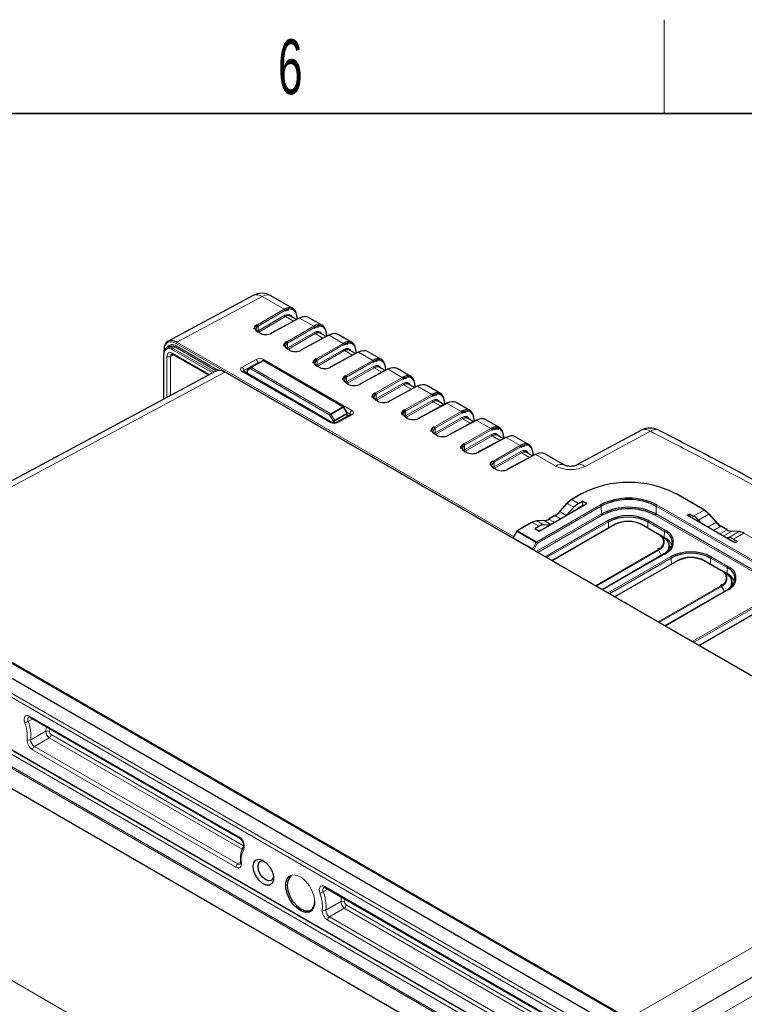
# Paper-space layout 'Blatt2' of a CAD drawing. Header units: millimetres. Extents: x 5 to 418, y 2 to 292.
# Tile 57 of 59: x 271 to 318, y 226 to 288. Entities that reach past the tile are written whole.
import ezdxf

# ---------------------------------------------------------------- set-up
doc = ezdxf.new("R2010")
doc.units = ezdxf.units.MM
doc.layers.add('SLD-0', color=7, linetype='Continuous')
doc.styles.add('SLDTEXTSTYLE1', font='TXT', dxfattribs={"width": 0.605})

psp = doc.layouts.new('Blatt2')

# ---------------------------------------------------------------- linework, layer by layer
at = {"color": 7, "linetype": 'Continuous', "lineweight": 25}
for p, q in [((286.234, 270.874), (280.789, 267.95)), ((288.772, 270.047), (287.369, 270.857)), ((289.164, 269.428), (287.388, 268.474)), ((288.998, 269.339), (288.619, 269.558)), ((289.053, 269.368), (289.021, 269.617)), ((290.657, 268.958), (289.774, 269.468)), ((286.659, 268.485), (286.537, 268.555)), ((291.05, 268.339), (289.274, 267.385)), ((290.884, 268.25), (290.505, 268.469)), ((290.939, 268.28), (290.906, 268.528)), ((292.543, 267.87), (291.66, 268.38)), ((280.848, 267.613), (280.707, 267.535)), ((288.544, 267.396), (288.422, 267.467)), ((292.824, 267.191), (292.792, 267.44)), ((280.507, 267.121), (280.507, 264.252)), ((280.516, 267.382), (280.516, 267.139)), ((281.111, 267.106), (283.379, 265.796)), ((292.935, 267.251), (291.159, 266.297)), ((292.77, 267.162), (292.39, 267.381)), ((294.428, 266.781), (293.546, 267.291)), ((286.086, 266.281), (285.88, 266.161)), ((286.086, 266.281), (286.087, 266.281)), ((286.087, 266.281), (286.855, 266.694)), ((292.002, 263.76), (286.92, 266.693)), ((290.43, 266.308), (290.308, 266.378)), ((294.655, 266.073), (294.276, 266.292)), ((294.71, 266.102), (294.678, 266.351)), ((296.314, 265.693), (295.431, 266.202)), ((283.837, 266.042), (260.379, 253.43)), ((333.136, 237.871), (284.442, 265.981)), ((291.256, 262.766), (285.603, 266.03)), ((285.847, 266.104), (285.847, 265.889)), ((294.821, 266.162), (293.045, 265.208)), ((292.315, 265.219), (292.194, 265.29)), ((296.707, 265.074), (294.931, 264.119)), ((296.541, 264.985), (296.162, 265.204)), ((296.595, 265.014), (296.563, 265.263)), ((298.2, 264.604), (297.317, 265.114)), ((292.235, 263.376), (292.027, 263.736)), ((294.201, 264.131), (294.079, 264.201)), ((298.592, 263.985), (296.816, 263.031)), ((298.427, 263.896), (298.047, 264.115)), ((298.481, 263.925), (298.449, 264.174)), ((300.085, 263.516), (299.203, 264.025)), ((292.454, 263.259), (291.563, 262.763)), ((292.244, 263.143), (292.244, 263.342)), ((292.452, 263.258), (292.454, 263.259)), ((296.087, 263.042), (295.965, 263.112)), ((300.367, 262.837), (300.335, 263.086)), ((300.478, 262.897), (298.702, 261.942)), ((300.312, 262.808), (299.933, 263.027)), ((301.971, 262.427), (301.088, 262.937)), ((297.972, 261.953), (297.85, 262.024)), ((302.363, 261.808), (300.587, 260.854)), ((302.198, 261.719), (301.818, 261.938)), ((302.252, 261.748), (302.22, 261.997)), ((303.857, 261.339), (302.974, 261.848)), ((311.048, 262.26), (306.876, 260.021)), ((312.893, 223.114), (248.075, 260.533)), ((299.858, 260.865), (299.736, 260.935)), ((304.249, 260.72), (302.473, 259.765)), ((304.083, 260.63), (303.704, 260.849)), ((304.138, 260.66), (304.106, 260.909)), ((306.131, 260.026), (304.859, 260.76)), ((247.167, 260.065), (311.985, 222.646)), ((301.744, 259.776), (301.622, 259.847)), ((307.179, 258.196), (306.563, 257.84)), ((315.073, 257.16), (313.279, 258.196)), ((304.506, 255.814), (307.561, 257.578)), ((306.268, 257.595), (305.794, 257.066)), ((307.025, 257.59), (307.283, 257.738)), ((307.283, 257.444), (307.078, 257.326)), ((307.561, 257.578), (307.283, 257.738)), ((307.283, 257.738), (307.283, 257.444)), ((307.283, 257.444), (307.306, 257.431)), ((305.491, 256.813), (305.095, 256.585)), ((306.256, 256.824), (306.725, 257.341)), ((313.957, 256.829), (314.118, 256.922)), ((317.013, 255.066), (313.957, 256.829)), ((314.118, 256.922), (314.376, 256.773)), ((314.118, 256.737), (314.118, 256.922)), ((315.843, 256.386), (315.369, 256.914)), ((304.023, 256.374), (303.097, 255.84)), ((304.227, 255.975), (304.485, 256.123)), ((304.807, 256.491), (304.333, 256.473)), ((304.783, 256.22), (305.244, 256.24)), ((305.319, 253.929), (309.308, 256.232)), ((311.079, 256.232), (312.14, 255.62)), ((314.676, 256.525), (314.885, 256.294)), ((316.542, 255.904), (316.145, 256.133)), ((303.072, 255.815), (302.841, 255.414)), ((304.227, 255.975), (304.506, 255.814)), ((312.346, 255.501), (312.14, 255.62)), ((312.503, 255.41), (312.347, 255.5)), ((317.304, 255.792), (316.83, 255.811)), ((302.851, 255.376), (303.558, 254.968)), ((303.558, 254.968), (303.558, 254.946)), ((304.073, 254.671), (303.558, 254.968)), ((316.411, 255.413), (316.618, 255.404)), ((316.915, 255.307), (317.173, 255.158)), ((317.173, 255.158), (317.013, 255.066)), ((312.523, 254.376), (308.534, 252.073)), ((312.189, 254.716), (312.073, 254.635)), ((312.821, 254.7), (312.818, 254.844)), ((309.326, 251.616), (313.315, 253.919)), ((315.086, 253.919), (316.147, 253.306)), ((250.716, 253.42), (306.577, 221.172)), ((316.353, 253.188), (316.147, 253.306)), ((316.51, 253.097), (316.354, 253.187)), ((316.196, 252.403), (316.08, 252.322)), ((316.828, 252.387), (316.825, 252.531)), ((316.53, 252.063), (312.541, 249.76)), ((314.712, 248.507), (318.7, 250.81)), ((303.382, 220.536), (253.649, 249.246)), ((271.981, 243.912), (285.354, 236.192)), ((290.838, 233.026), (308.924, 222.585))]:
    psp.add_line(p, q, dxfattribs=at)
at = {"color": 7, "linetype": 'Continuous', "lineweight": 18}
for p, q in [((286.801, 270.807), (281.361, 267.886)), ((288.212, 269.992), (286.801, 270.807)), ((286.497, 269.003), (288.212, 269.992)), ((288.259, 269.911), (286.544, 268.921)), ((286.544, 268.622), (288.253, 269.608)), ((288.3, 269.526), (286.592, 268.54)), ((289.197, 269.424), (287.42, 268.47)), ((288.805, 269.235), (288.3, 269.526)), ((289.032, 269.357), (289.003, 269.582)), ((290.098, 268.904), (289.197, 269.424)), ((286.544, 268.921), (286.544, 268.622)), ((288.383, 267.914), (290.098, 268.904)), ((290.145, 268.822), (288.43, 267.833)), ((286.626, 268.482), (286.504, 268.552)), ((288.43, 267.533), (290.139, 268.519)), ((290.186, 268.437), (288.477, 267.452)), ((291.082, 268.335), (289.306, 267.381)), ((290.69, 268.146), (290.186, 268.437)), ((290.917, 268.268), (290.888, 268.493)), ((291.984, 267.815), (291.082, 268.335)), ((281.26, 267.568), (281.12, 267.491)), ((281.12, 267.491), (283.729, 265.985)), ((283.874, 266.06), (281.26, 267.568)), ((281.308, 267.651), (284.011, 266.09)), ((303.558, 254.962), (281.313, 267.804)), ((281.361, 267.886), (302.872, 255.468)), ((288.512, 267.393), (288.39, 267.464)), ((288.43, 267.833), (288.43, 267.533)), ((290.269, 266.826), (291.984, 267.815)), ((292.031, 267.733), (290.316, 266.744)), ((280.527, 267.094), (280.527, 264.263)), ((280.723, 264.368), (280.723, 266.978)), ((281.152, 267.082), (280.956, 266.977)), ((280.956, 266.977), (280.956, 264.494)), ((283.631, 265.932), (281.072, 267.408)), ((281.076, 267.182), (283.43, 265.824)), ((290.316, 266.445), (292.025, 267.431)), ((292.072, 267.349), (290.363, 266.363)), ((292.968, 267.247), (291.192, 266.293)), ((292.576, 267.058), (292.072, 267.349)), ((292.803, 267.18), (292.774, 267.405)), ((293.869, 266.727), (292.968, 267.247)), ((285.522, 266.29), (286.413, 266.786)), ((286.529, 266.583), (285.637, 266.087)), ((286.072, 266.196), (285.866, 266.077)), ((291.137, 263.223), (286.072, 266.196)), ((286.888, 266.69), (286.12, 266.278)), ((286.12, 266.278), (291.185, 263.304)), ((286.529, 266.519), (286.529, 266.583)), ((286.885, 266.781), (292.537, 263.518)), ((291.97, 263.758), (286.888, 266.69)), ((290.397, 266.305), (290.275, 266.375)), ((290.316, 266.744), (290.316, 266.445)), ((292.154, 265.737), (293.869, 266.727)), ((293.916, 266.645), (292.201, 265.656)), ((292.201, 265.356), (293.91, 266.342)), ((293.957, 266.26), (292.248, 265.274)), ((294.462, 265.969), (293.957, 266.26)), ((294.689, 266.091), (294.66, 266.316)), ((284.409, 265.979), (260.712, 253.237)), ((333.104, 237.868), (284.409, 265.979)), ((291.174, 262.759), (285.522, 266.023)), ((285.637, 266.087), (285.64, 266.008)), ((285.866, 266.077), (285.866, 265.878)), ((292.201, 265.656), (292.201, 265.356)), ((294.853, 266.158), (293.077, 265.204)), ((294.04, 264.649), (295.755, 265.638)), ((295.802, 265.556), (294.087, 264.567)), ((295.755, 265.638), (294.853, 266.158)), ((292.283, 265.216), (292.161, 265.287)), ((294.087, 264.268), (295.796, 265.253)), ((295.843, 265.172), (294.134, 264.186)), ((296.739, 265.07), (294.963, 264.116)), ((296.347, 264.881), (295.843, 265.172)), ((296.574, 265.003), (296.545, 265.228)), ((297.64, 264.549), (296.739, 265.07)), ((294.087, 264.567), (294.087, 264.268)), ((295.925, 263.56), (297.64, 264.549)), ((297.688, 264.468), (295.972, 263.478)), ((291.185, 263.304), (291.97, 263.758)), ((292.004, 263.723), (291.219, 263.269)), ((292.212, 263.362), (292.004, 263.723)), ((294.169, 264.128), (294.047, 264.198)), ((295.972, 263.179), (297.681, 264.165)), ((297.729, 264.083), (296.02, 263.097)), ((298.625, 263.981), (296.849, 263.027)), ((298.233, 263.792), (297.729, 264.083)), ((298.46, 263.914), (298.431, 264.139)), ((299.526, 263.461), (298.625, 263.981)), ((291.343, 262.861), (291.137, 263.223)), ((291.219, 263.269), (291.425, 262.908)), ((291.425, 262.908), (292.212, 263.362)), ((292.225, 263.316), (291.438, 262.861)), ((292.537, 263.251), (291.646, 262.755)), ((292.417, 263.315), (292.196, 263.443)), ((292.225, 263.132), (292.225, 263.316)), ((292.414, 263.237), (292.417, 263.315)), ((296.054, 263.039), (295.932, 263.11)), ((295.972, 263.478), (295.972, 263.179)), ((297.811, 262.472), (299.526, 263.461)), ((299.573, 263.379), (297.858, 262.39)), ((297.858, 262.09), (299.567, 263.076)), ((300.345, 262.825), (300.316, 263.051)), ((291.343, 262.737), (291.343, 262.861)), ((291.438, 262.861), (291.438, 262.733)), ((299.614, 262.995), (297.905, 262.009)), ((300.51, 262.893), (298.734, 261.939)), ((300.119, 262.704), (299.614, 262.995)), ((301.412, 262.372), (300.51, 262.893)), ((297.94, 261.951), (297.818, 262.021)), ((297.858, 262.39), (297.858, 262.09)), ((299.697, 261.383), (301.412, 262.372)), ((301.459, 262.291), (299.744, 261.301)), ((299.744, 261.002), (301.453, 261.988)), ((301.5, 261.906), (299.791, 260.92)), ((302.396, 261.804), (300.62, 260.85)), ((302.004, 261.615), (301.5, 261.906)), ((302.231, 261.737), (302.202, 261.962)), ((303.297, 261.284), (302.396, 261.804)), ((311.614, 262.193), (307.443, 259.954)), ((299.744, 261.301), (299.744, 261.002)), ((301.582, 260.294), (303.297, 261.284)), ((303.344, 261.202), (301.629, 260.213)), ((312.812, 223.107), (247.994, 260.525)), ((299.825, 260.862), (299.704, 260.933)), ((301.629, 259.913), (303.338, 260.899)), ((303.385, 260.818), (301.676, 259.832)), ((304.281, 260.716), (302.505, 259.761)), ((303.89, 260.526), (303.385, 260.818)), ((304.117, 260.648), (304.088, 260.873)), ((305.562, 259.976), (304.281, 260.716)), ((301.629, 260.213), (301.629, 259.913)), ((311.042, 221.949), (246.224, 259.368)), ((246.34, 259.571), (311.158, 222.152)), ((301.711, 259.774), (301.589, 259.844)), ((307.212, 258.193), (306.596, 257.837)), ((315.04, 257.157), (313.246, 258.193)), ((304.348, 255.133), (308.429, 257.49)), ((308.476, 257.409), (304.395, 255.053)), ((306.297, 257.588), (305.823, 257.059)), ((306.725, 257.341), (306.297, 257.588)), ((307.025, 257.59), (306.596, 257.837)), ((308.484, 256.913), (308.476, 257.409)), ((311.974, 256.913), (311.981, 257.409)), ((329.895, 247.068), (311.981, 257.409)), ((312.028, 257.49), (329.942, 247.149)), ((304.317, 254.508), (308.484, 256.913)), ((308.531, 256.832), (304.411, 254.454)), ((305.524, 256.81), (305.128, 256.581)), ((305.878, 256.606), (305.524, 256.81)), ((306.243, 256.817), (305.823, 257.059)), ((329.84, 246.491), (311.927, 256.832)), ((311.974, 256.913), (329.887, 246.572)), ((314.376, 256.773), (315.04, 257.157)), ((314.676, 256.525), (315.339, 256.908)), ((315.813, 256.379), (315.339, 256.908)), ((304.056, 256.371), (303.13, 255.836)), ((304.485, 256.123), (304.056, 256.371)), ((304.829, 256.485), (304.355, 256.467)), ((304.783, 256.22), (304.355, 256.467)), ((305.249, 256.243), (304.829, 256.485)), ((304.889, 254.178), (308.891, 256.488)), ((308.938, 256.407), (304.982, 254.124)), ((305.481, 256.377), (305.128, 256.581)), ((309.341, 256.229), (305.338, 253.918)), ((308.944, 256.022), (308.938, 256.407)), ((312.107, 255.616), (311.046, 256.229)), ((311.443, 256.022), (311.448, 256.407)), ((312.509, 255.795), (311.448, 256.407)), ((311.496, 256.488), (312.556, 255.876)), ((315.275, 256.068), (315.813, 256.379)), ((315.64, 255.858), (316.112, 256.13)), ((316.508, 255.901), (316.112, 256.13)), ((303.097, 255.801), (302.851, 255.376)), ((304.314, 255.098), (303.097, 255.801)), ((303.13, 255.836), (304.348, 255.133)), ((312.503, 255.41), (312.509, 255.795)), ((316.037, 255.629), (316.508, 255.901)), ((316.269, 255.495), (316.807, 255.805)), ((316.618, 255.404), (317.281, 255.787)), ((317.281, 255.787), (316.807, 255.805)), ((316.915, 255.307), (317.58, 255.691)), ((326.825, 250.353), (317.58, 255.691)), ((304.073, 254.671), (304.314, 255.098)), ((304.395, 255.053), (304.144, 254.608)), ((312.504, 255.375), (312.503, 255.41)), ((308.104, 252.321), (312.107, 254.632)), ((312.14, 254.597), (308.151, 252.294)), ((312.556, 254.372), (308.554, 252.062)), ((312.331, 254.265), (312.14, 254.597)), ((308.896, 251.864), (312.898, 254.175)), ((312.945, 254.094), (308.989, 251.81)), ((313.348, 253.915), (309.345, 251.605)), ((312.951, 253.709), (312.945, 254.094)), ((316.114, 253.303), (315.053, 253.915)), ((315.45, 253.709), (315.455, 254.094)), ((316.516, 253.482), (315.455, 254.094)), ((315.503, 254.175), (316.563, 253.563)), ((250.702, 253.45), (306.564, 221.202)), ((316.51, 253.097), (316.516, 253.482)), ((316.511, 253.062), (316.51, 253.097)), ((250.749, 252.336), (306.61, 220.088)), ((251.411, 252.732), (307.273, 220.484)), ((251.527, 252.935), (306.987, 220.919)), ((306.564, 220.006), (250.702, 252.255)), ((312.111, 250.008), (316.114, 252.319)), ((316.147, 252.284), (312.158, 249.981)), ((316.563, 252.059), (312.561, 249.749)), ((316.338, 251.952), (316.147, 252.284)), ((314.282, 248.755), (318.284, 251.066)), ((318.331, 250.985), (314.375, 248.701)), ((318.734, 250.806), (314.731, 248.496)), ((242.335, 243.532), (293.482, 214.005)), ((272.154, 243.812), (271.856, 243.642)), ((271.947, 243.988), (285.319, 236.268)), ((272.983, 243.02), (272.02, 242.485)), ((273.198, 242.611), (272.251, 242.046)), ((285.527, 235.494), (273.198, 242.611)), ((273.314, 242.814), (285.619, 235.71)), ((285.131, 234.341), (272.135, 241.843)), ((272.251, 242.046), (285.246, 234.544)), ((310.22, 224.657), (333.104, 237.868)), ((333.929, 236.439), (311.869, 223.705)), ((312.915, 223.1), (333.929, 235.231)), ((285.431, 234.654), (285.246, 234.544)), ((291.01, 232.927), (290.712, 232.757)), ((290.803, 233.103), (308.889, 222.662)), ((291.839, 232.134), (290.876, 231.6)), ((292.054, 231.726), (291.107, 231.16)), ((307.626, 222.736), (292.054, 231.726)), ((292.17, 231.929), (307.742, 222.939)), ((306.564, 221.968), (290.992, 230.957)), ((291.107, 231.16), (306.679, 222.171))]:
    psp.add_line(p, q, dxfattribs=at)
at = {"color": 7, "linetype": 'Continuous', "lineweight": 18, "flags": 128}
for points in [[(292.004, 263.723), (292.012, 263.727), (292.019, 263.731), (292.023, 263.734), (292.026, 263.736), (292.027, 263.736)], [(292.212, 263.362), (292.22, 263.367), (292.227, 263.371), (292.232, 263.374), (292.234, 263.375), (292.235, 263.376)], [(292.454, 263.259), (292.454, 263.259), (292.472, 263.266), (292.492, 263.267), (292.514, 263.262), (292.537, 263.251)], [(306.297, 257.588), (306.289, 257.593), (306.281, 257.596), (306.275, 257.597), (306.27, 257.596), (306.268, 257.595)], [(305.823, 257.059), (305.814, 257.064), (305.807, 257.067), (305.8, 257.068), (305.796, 257.067), (305.794, 257.066)], [(315.339, 256.908), (315.348, 256.912), (315.355, 256.915), (315.362, 256.917), (315.366, 256.916), (315.369, 256.914)], [(315.813, 256.379), (315.822, 256.383), (315.829, 256.386), (315.836, 256.388), (315.84, 256.387), (315.843, 256.386)], [(303.072, 255.815), (303.073, 255.815), (303.076, 255.813), (303.081, 255.81), (303.088, 255.806), (303.097, 255.801)], [(312.509, 254.351), (312.538, 254.375), (312.681, 254.529), (312.769, 254.696), (312.798, 254.87), (312.769, 255.044), (312.681, 255.211), (312.538, 255.366), (312.346, 255.501)], [(316.516, 252.038), (316.545, 252.062), (316.688, 252.216), (316.775, 252.383), (316.805, 252.557), (316.775, 252.731), (316.688, 252.898), (316.545, 253.052), (316.353, 253.188)], [(271.636, 243.572), (271.604, 243.688), (271.595, 243.797), (271.61, 243.891), (271.646, 243.966), (271.702, 244.015), (271.774, 244.035), (271.857, 244.026), (271.947, 243.988)], [(271.9, 243.937), (271.9, 243.937), (271.863, 243.904), (271.838, 243.854), (271.829, 243.792), (271.835, 243.719), (271.856, 243.642)], [(273.23, 243.191), (273.228, 243.142), (273.215, 243.001)], [(285.479, 234.6), (285.481, 234.512), (285.467, 234.435), (285.438, 234.372), (285.395, 234.327), (285.34, 234.3), (285.276, 234.293), (285.205, 234.307), (285.131, 234.341)], [(288.636, 233.814), (288.774, 233.846), (289.032, 233.814), (289.309, 233.679), (289.58, 233.451), (289.82, 233.152), (290.009, 232.808), (290.129, 232.45), (290.171, 232.109)], [(290.492, 232.687), (290.461, 232.802), (290.452, 232.911), (290.466, 233.006), (290.502, 233.08), (290.558, 233.129), (290.63, 233.15), (290.714, 233.141), (290.803, 233.103)], [(290.756, 233.051), (290.756, 233.051), (290.719, 233.018), (290.695, 232.969), (290.685, 232.906), (290.691, 232.834), (290.712, 232.757)], [(292.086, 232.306), (292.084, 232.257), (292.072, 232.116)]]:
    psp.add_lwpolyline(points, dxfattribs=at)
at = {"color": 7, "linetype": 'Continuous', "lineweight": 25, "flags": 128}
for points in [[(305.794, 257.066), (305.793, 257.065), (305.792, 257.061), (305.793, 257.055), (305.796, 257.049)], [(315.843, 256.386), (315.843, 256.385), (315.844, 256.381), (315.843, 256.375), (315.84, 256.368)], [(312.36, 255.471), (312.554, 255.334), (312.699, 255.178), (312.788, 255.009), (312.818, 254.833), (312.788, 254.657), (312.699, 254.487), (312.676, 254.458)], [(312.935, 254.741), (312.892, 254.808), (312.813, 254.904)], [(312.809, 254.576), (312.821, 254.689), (312.821, 254.7)], [(316.367, 253.158), (316.561, 253.021), (316.706, 252.865), (316.795, 252.696), (316.825, 252.52), (316.795, 252.344), (316.706, 252.174), (316.683, 252.144)], [(316.816, 252.263), (316.828, 252.375), (316.828, 252.387)], [(316.942, 252.428), (316.899, 252.495), (316.82, 252.59)], [(286.234, 234.382), (286.278, 234.627), (286.404, 234.788), (286.594, 234.844), (286.823, 234.787), (287.06, 234.625), (287.273, 234.379), (287.434, 234.083), (287.52, 233.777), (287.52, 233.502), (287.434, 233.295), (287.273, 233.185), (287.06, 233.185), (286.823, 233.297), (286.594, 233.504), (286.404, 233.78), (286.278, 234.086), (286.234, 234.382)], [(286.541, 234.382), (286.578, 234.579), (286.686, 234.702), (286.846, 234.733), (286.964, 234.703)], [(287.526, 233.731), (287.493, 233.613), (287.386, 233.49), (287.225, 233.458), (287.036, 233.524), (286.846, 233.677), (286.686, 233.894), (286.578, 234.141), (286.541, 234.382)], [(289.887, 231.5), (289.82, 231.471), (289.58, 231.45), (289.309, 231.534), (289.032, 231.718), (288.774, 231.984), (288.557, 232.309), (288.401, 232.664), (288.319, 233.018), (288.319, 233.338), (288.401, 233.597), (288.557, 233.772), (288.636, 233.814)], [(288.662, 233.756), (288.572, 233.687), (288.446, 233.475), (288.403, 233.184), (288.446, 232.844), (288.572, 232.487), (288.767, 232.148), (289.014, 231.861), (289.287, 231.653), (289.56, 231.545), (289.806, 231.548), (290.002, 231.661), (290.127, 231.873), (290.171, 232.164)]]:
    psp.add_lwpolyline(points, dxfattribs=at)
at = {"color": 7, "linetype": 'Continuous', "lineweight": 25}
for centre, radius, start, end in [((286.786, 269.846), 1.167, 60.00269, 118.23398), ((288.985, 269.611), 0.036, 9.99426, 63.55332), ((289.177, 269.398), 0.0329, 53.60745, 112.95711), ((286.645, 268.455), 0.033, 65.35364, 124.58366), ((287.401, 268.443), 0.0329, 53.60745, 112.95711), ((290.871, 268.522), 0.036, 9.99426, 63.55332), ((291.063, 268.309), 0.0329, 53.60745, 112.95711), ((280.889, 267.207), 0.366, 50.79681, 189.21405), ((281.015, 267.225), 0.422, 54.47508, 113.2514), ((292.757, 267.434), 0.036, 9.99426, 63.55332), ((280.54, 267.118), 0.0324, 111.65828, 175.66171), ((280.548, 267.38), 0.0324, 111.66203, 175.6627), ((288.531, 267.366), 0.033, 65.35364, 124.58366), ((289.287, 267.355), 0.0329, 53.60745, 112.95711), ((292.948, 267.22), 0.0329, 53.60745, 112.95711), ((286.887, 266.636), 0.0667, 60.01025, 118.26574), ((290.416, 266.278), 0.033, 65.35364, 124.58366), ((291.172, 266.266), 0.0329, 53.60745, 112.95711), ((294.642, 266.345), 0.036, 9.99426, 63.55332), ((284.428, 265.951), 0.033, 65.36022, 124.60414), ((285.913, 266.104), 0.0667, 120.00544, 180), ((294.834, 266.132), 0.0329, 53.60745, 112.95711), ((292.302, 265.189), 0.033, 65.35364, 124.58366), ((293.058, 265.178), 0.0329, 53.60745, 112.95711), ((296.528, 265.257), 0.036, 9.99426, 63.55332), ((296.719, 265.043), 0.0329, 53.60745, 112.95711), ((291.969, 263.703), 0.0667, 30.00504, 60.01025), ((294.187, 264.101), 0.033, 65.35364, 124.58366), ((294.943, 264.089), 0.0329, 53.60745, 112.95711), ((298.413, 264.168), 0.036, 9.99426, 63.55332), ((298.605, 263.955), 0.0329, 53.60745, 112.95711), ((292.177, 263.342), 0.0667, 360, 30.00504), ((296.073, 263.012), 0.033, 65.35364, 124.58366), ((296.829, 263.001), 0.0329, 53.60745, 112.95711), ((300.299, 263.08), 0.036, 9.99426, 63.55332), ((300.491, 262.866), 0.0329, 53.60745, 112.95711), ((297.959, 261.923), 0.033, 65.35364, 124.58366), ((298.715, 261.912), 0.0329, 53.60745, 112.95711), ((302.185, 261.991), 0.036, 9.99426, 63.55332), ((302.376, 261.778), 0.0329, 53.60745, 112.95711), ((311.599, 261.233), 1.167, 62.95731, 118.23095), ((299.844, 260.835), 0.033, 65.35364, 124.58366), ((300.6, 260.823), 0.0329, 53.60745, 112.95711), ((304.07, 260.902), 0.036, 9.99426, 63.55332), ((304.262, 260.689), 0.0329, 53.60745, 112.95711), ((301.73, 259.746), 0.033, 65.35364, 124.58366), ((302.486, 259.735), 0.0329, 53.60745, 112.95711), ((310.229, 252.402), 6.53, 62.48054, 117.51946), ((307.192, 258.165), 0.0335, 54.38242, 114.30712), ((313.265, 258.165), 0.0335, 65.69288, 125.61758), ((307.145, 256.811), 1.163, 120.82793, 138.78045), ((307.235, 256.767), 1.247, 120.82793, 138.78045), ((306.577, 257.81), 0.0335, 54.38242, 114.30712), ((310.229, 254.017), 3.912, 62.60967, 117.39033), ((310.229, 254.027), 3.809, 62.60967, 117.39033), ((304.796, 257.925), 1.33, 300.82793, 318.78045), ((304.886, 257.881), 1.247, 300.82793, 318.78045), ((310.229, 253.545), 3.793, 62.60967, 117.39033), ((310.229, 253.555), 3.691, 62.60967, 117.39033), ((310.193, 253.975), 2.83, 62.60967, 117.39033), ((315.06, 257.13), 0.0335, 65.69288, 125.61758), ((314.401, 256.086), 1.247, 41.21955, 59.17207), ((314.491, 256.13), 1.163, 41.21955, 59.17207), ((304.402, 255.808), 0.66, 94.05673, 121.56592), ((304.334, 256.431), 0.0413, 59.25628, 91.9406), ((304.782, 257.144), 0.66, 274.05673, 301.56592), ((305.108, 256.554), 0.0335, 54.38242, 114.30712), ((310.193, 253.985), 2.728, 62.60967, 117.39033), ((310.193, 254.522), 1.926, 62.60967, 117.39033), ((310.193, 254.583), 1.853, 62.60967, 117.39033), ((316.751, 257.2), 1.247, 221.21955, 239.17207), ((316.84, 257.244), 1.33, 221.21955, 239.17207), ((303.13, 255.782), 0.0667, 119.99731, 150), ((311.853, 255.014), 0.671, 16.32063, 64.64021), ((312.327, 255.474), 0.0331, 355.45284, 54.57467), ((312.234, 255.071), 0.775, 290.78342, 69.21658), ((316.528, 255.874), 0.0335, 65.69288, 125.61758), ((316.854, 256.463), 0.66, 238.43408, 265.94327), ((317.302, 255.751), 0.0413, 88.0594, 120.74372), ((317.234, 255.128), 0.66, 58.43408, 85.94327), ((312.083, 254.538), 0.968, 19.88756, 64.28644), ((312.542, 254.349), 0.033, 125.35847, 184.60773), ((314.2, 251.662), 2.83, 62.60967, 117.39033), ((314.2, 251.672), 2.728, 62.60967, 117.39033), ((314.2, 252.209), 1.926, 62.60967, 117.39033), ((314.2, 252.27), 1.853, 62.60967, 117.39033), ((315.86, 252.7), 0.671, 16.32063, 64.64021), ((316.334, 253.161), 0.0331, 355.45284, 54.57467), ((316.09, 252.225), 0.968, 19.88756, 64.28644), ((316.241, 252.757), 0.775, 290.78342, 69.21658), ((316.549, 252.036), 0.033, 125.35847, 184.60773)]:
    psp.add_arc(centre, radius, start, end, dxfattribs=at)
at = {"color": 7, "linetype": 'Continuous', "lineweight": 18}
for centre, radius, start, end in [((286.459, 270.343), 0.576, 53.59024, 112.94158), ((287.127, 270.352), 0.56, 64.34291, 125.59439), ((288.16, 269.908), 0.0995, 1.70141, 58.2757), ((288.353, 269.611), 0.0995, 181.70141, 238.2757), ((288.982, 269.615), 0.0385, 301.75646, 3.71877), ((286.445, 268.918), 0.0995, 1.70141, 58.2757), ((290.046, 268.819), 0.0995, 1.70141, 58.2757), ((286.523, 268.525), 0.033, 65.35364, 124.58366), ((286.644, 268.625), 0.0995, 181.70141, 238.2757), ((290.238, 268.522), 0.0995, 181.70141, 238.2757), ((290.868, 268.526), 0.0385, 301.75646, 3.71877), ((280.859, 267.147), 0.337, 50.79682, 189.21405), ((281.06, 267.352), 0.388, 50.25632, 150.37647), ((281.174, 267.404), 0.102, 121.96454, 177.44652), ((281.206, 267.655), 0.102, 301.9646, 357.44646), ((281.415, 267.8), 0.102, 121.9646, 177.44646), ((288.331, 267.83), 0.0995, 1.70141, 58.2757), ((288.409, 267.437), 0.033, 65.35364, 124.58366), ((288.529, 267.536), 0.0995, 181.70141, 238.2757), ((291.931, 267.73), 0.0995, 1.70141, 58.2757), ((292.754, 267.437), 0.0385, 301.75646, 3.71877), ((280.541, 267.124), 0.0335, 185.63228, 245.68786), ((280.549, 267.386), 0.0335, 185.6325, 245.68764), ((280.841, 267.206), 0.257, 242.65738, 296.75378), ((281.158, 267.173), 0.0823, 173.76427, 234.92355), ((290.216, 266.741), 0.0995, 1.70141, 58.2757), ((292.124, 267.433), 0.0995, 181.70141, 238.2757), ((285.385, 266.077), 0.253, 2.19187, 57.20262), ((286.122, 266.231), 0.0614, 126.07613, 214.87633), ((286.173, 266.191), 0.101, 121.46341, 177.3981), ((286.101, 266.252), 0.0327, 53.48756, 114.44466), ((286.276, 266.573), 0.253, 2.19187, 57.20262), ((287.019, 266.565), 0.254, 121.95461, 159.57227), ((286.869, 266.664), 0.0327, 53.48756, 114.44466), ((286.907, 266.663), 0.033, 65.36364, 124.60179), ((290.294, 266.348), 0.033, 65.35364, 124.58366), ((290.415, 266.448), 0.0995, 181.70141, 238.2757), ((293.817, 266.642), 0.0995, 1.70141, 58.2757), ((294.01, 266.345), 0.0995, 181.70141, 238.2757), ((294.639, 266.349), 0.0385, 301.75646, 3.71877), ((285.568, 265.955), 0.0826, 65.41358, 124.52372), ((285.88, 266.107), 0.0332, 185.46692, 245.18176), ((285.916, 266.112), 0.0614, 126.07613, 214.87633), ((292.102, 265.653), 0.0995, 1.70141, 58.2757), ((295.703, 265.553), 0.0995, 1.70141, 58.2757), ((292.18, 265.26), 0.033, 65.35364, 124.58366), ((292.301, 265.359), 0.0995, 181.70141, 238.2757), ((295.895, 265.256), 0.0995, 181.70141, 238.2757), ((296.525, 265.26), 0.0385, 301.75646, 3.71877), ((293.987, 264.564), 0.0995, 1.70141, 58.2757), ((297.588, 264.465), 0.0995, 1.70141, 58.2757), ((291.989, 263.73), 0.033, 65.36364, 124.60179), ((291.922, 263.677), 0.0936, 28.87092, 58.93074), ((294.065, 264.171), 0.033, 65.35364, 124.58366), ((294.186, 264.271), 0.0995, 181.70141, 238.2757), ((297.781, 264.168), 0.0995, 181.70141, 238.2757), ((298.411, 264.172), 0.0385, 301.75646, 3.71877), ((291.238, 263.218), 0.101, 121.46341, 177.3981), ((297.892, 251.501), 13.529, 119.55724, 119.95742), ((291.137, 263.224), 0.0936, 28.87092, 58.93074), ((292.132, 263.314), 0.0936, 1.07837, 31.13817), ((292.211, 263.345), 0.033, 295.38794, 354.63803), ((292.672, 263.301), 0.256, 122.00963, 176.82397), ((295.873, 263.475), 0.0995, 1.70141, 58.2757), ((295.951, 263.082), 0.033, 65.35364, 124.58366), ((296.072, 263.182), 0.0995, 181.70141, 238.2757), ((299.474, 263.376), 0.0995, 1.70141, 58.2757), ((299.666, 263.079), 0.0995, 181.70141, 238.2757), ((300.296, 263.083), 0.0385, 301.75646, 3.71877), ((291.221, 262.696), 0.0787, 63.28176, 126.1375), ((298.099, 251.14), 13.529, 119.55724, 119.95742), ((291.39, 262.951), 0.102, 242.2461, 298.04255), ((291.345, 262.86), 0.0936, 1.07837, 31.13817), ((291.597, 262.685), 0.0851, 54.79576, 112.91993), ((297.759, 262.387), 0.0995, 1.70141, 58.2757), ((297.837, 261.994), 0.033, 65.35364, 124.58366), ((297.958, 262.093), 0.0995, 181.70141, 238.2757), ((301.359, 262.288), 0.0995, 1.70141, 58.2757), ((301.552, 261.991), 0.0995, 181.70141, 238.2757), ((302.182, 261.995), 0.0385, 301.75646, 3.71877), ((311.272, 261.73), 0.576, 53.5865, 112.93821), ((311.941, 261.782), 0.525, 69.29919, 128.45416), ((299.644, 261.298), 0.0995, 1.70141, 58.2757), ((303.245, 261.199), 0.0995, 1.70141, 58.2757), ((299.722, 260.905), 0.033, 65.35364, 124.58366), ((299.843, 261.005), 0.0995, 181.70141, 238.2757), ((303.438, 260.902), 0.0995, 181.70141, 238.2757), ((304.067, 260.906), 0.0385, 301.75646, 3.71877), ((301.53, 260.21), 0.0995, 1.70141, 58.2757), ((301.729, 259.916), 0.0995, 181.70141, 238.2757), ((305.888, 259.521), 0.56, 64.41708, 125.58748), ((307.101, 259.491), 0.576, 53.57701, 113.04946), ((301.608, 259.817), 0.033, 65.35364, 124.58366), ((308.374, 257.403), 0.103, 3.22965, 57.34774), ((312.084, 257.403), 0.103, 122.65226, 176.77035), ((305.505, 256.783), 0.0335, 54.38242, 114.30712), ((308.586, 256.919), 0.103, 183.22965, 237.34774), ((311.871, 256.919), 0.103, 302.65226, 356.77035), ((304.037, 256.344), 0.0335, 54.38242, 114.30712), ((304.808, 256.45), 0.0413, 59.25628, 91.9406), ((308.836, 256.402), 0.103, 3.22965, 57.34774), ((309.321, 256.201), 0.0335, 54.38183, 114.31395), ((311.066, 256.201), 0.0335, 65.68605, 125.61817), ((311.551, 256.402), 0.103, 122.65226, 176.77035), ((316.131, 256.103), 0.0335, 65.69288, 125.61758), ((303.111, 255.809), 0.0335, 54.38242, 114.30712), ((303.181, 255.755), 0.0962, 121.95467, 151.14439), ((312.126, 255.589), 0.0335, 65.68605, 125.61817), ((311.92, 255.124), 0.526, 290.78342, 69.21658), ((312.612, 255.789), 0.103, 122.65226, 176.77035), ((312.271, 255.124), 0.804, 290.78342, 69.21658), ((316.828, 255.769), 0.0413, 88.0594, 120.74372), ((317.599, 255.663), 0.0335, 65.69288, 125.61758), ((304.398, 255.052), 0.0962, 121.95467, 151.14439), ((300.728, 248.663), 7.367, 60.14978, 60.86879), ((304.292, 255.047), 0.103, 3.22965, 57.34774), ((311.913, 255.138), 0.587, 292.76118, 6.26871), ((312.056, 254.55), 0.0962, 28.85561, 58.04533), ((312.537, 254.346), 0.0329, 53.76669, 114.92285), ((312.843, 254.088), 0.103, 3.22965, 57.34774), ((313.328, 253.888), 0.0335, 54.38183, 114.31395), ((315.073, 253.888), 0.0335, 65.68605, 125.61817), ((315.558, 254.088), 0.103, 122.65226, 176.77035), ((316.133, 253.276), 0.0335, 65.68605, 125.61817), ((315.927, 252.811), 0.526, 290.78342, 69.21658), ((316.619, 253.476), 0.103, 122.65226, 176.77035), ((316.278, 252.811), 0.804, 290.78342, 69.21658), ((315.92, 252.825), 0.587, 292.76118, 6.26871), ((316.063, 252.237), 0.0962, 28.85561, 58.04533), ((316.544, 252.033), 0.0329, 53.76669, 114.92285), ((271.579, 244.13), 0.561, 275.80774, 299.57771), ((269.437, 242.717), 2.359, 354.82669, 21.26436), ((269.474, 242.716), 2.556, 354.82669, 21.26436), ((272.026, 243.978), 0.0801, 172.814, 235.87382), ((273.443, 243.001), 0.46, 177.67679, 237.89478), ((271.043, 243.252), 1.954, 353.16528, 2.1757), ((273.083, 242.811), 0.231, 55.12392, 115.67626), ((273.426, 242.992), 0.21, 177.67679, 237.89478), ((272.531, 242.474), 0.745, 177.67679, 237.89478), ((271.919, 242.694), 0.231, 235.12392, 295.67626), ((272.514, 242.465), 0.495, 177.67679, 237.89478), ((273.057, 242.826), 0.257, 303.22971, 357.34769), ((272.392, 241.831), 0.257, 123.22971, 177.34769), ((285.398, 236.258), 0.08, 172.79743, 236.03979), ((284.994, 235.688), 0.665, 343.00505, 60.72066), ((286.879, 234.823), 1.417, 151.75682, 189.06752), ((285.726, 235.588), 0.135, 153.55383, 224.46515), ((285.387, 234.329), 0.257, 123.22971, 177.34769), ((285.343, 234.676), 0.164, 233.89054, 295.0613), ((285.497, 234.665), 0.0679, 193.1094, 254.38756), ((290.882, 233.093), 0.0801, 172.814, 235.87382), ((290.435, 233.245), 0.561, 275.80774, 299.57771), ((288.293, 231.831), 2.359, 354.82669, 21.26436), ((288.33, 231.83), 2.556, 354.82669, 21.26436), ((289.899, 232.367), 1.954, 353.16528, 2.1757), ((289.534, 232.035), 0.641, 303.47008, 6.61952), ((291.387, 231.588), 0.745, 177.67679, 237.89478), ((290.775, 231.808), 0.231, 235.12392, 295.67626), ((291.371, 231.58), 0.495, 177.67679, 237.89478), ((291.939, 231.926), 0.231, 55.12392, 115.67626), ((292.299, 232.116), 0.46, 177.67679, 237.89478), ((291.914, 231.941), 0.257, 303.22971, 357.34769), ((292.282, 232.107), 0.21, 177.67679, 237.89478), ((291.248, 230.945), 0.257, 123.22971, 177.34769)]:
    psp.add_arc(centre, radius, start, end, dxfattribs=at)
at = {"color": 7, "linetype": 'Continuous', "lineweight": 25}
for centre, major_axis, ratio, start_param, end_param in [((288.198, 269.031), (0.569, 1.019), 0.567804, 5.629371, 7.042738), ((288.246, 269.004), (0.536, 0.961), 0.567218, 5.969994, 7.042273), ((288.292, 268.977), (0.324, 0.583), 0.566193, 6.273948, 7.041462), ((289.182, 268.463), (0.598, 1.002), 0.586803, 0.008503, 0.776018), ((286.904, 268.72), (0.5, -0.009), 0.565524, 2.383335, 3.936678), ((290.084, 267.943), (0.569, 1.019), 0.567804, 5.629371, 7.042738), ((290.132, 267.916), (0.536, 0.961), 0.567218, 5.969994, 7.042273), ((281.36, 266.933), (-0.582, 1.012), 0.577221, 5.499042, 7.069522), ((286.904, 268.421), (0.5, -0.007), 0.568312, 2.381127, 2.5905), ((287.027, 268.705), (0.567, -0.009), 0.56692, 3.935579, 5.488922), ((290.178, 267.888), (0.324, 0.583), 0.566193, 6.273948, 7.041462), ((291.067, 267.375), (0.598, 1.002), 0.586803, 0.008503, 0.776018), ((288.79, 267.632), (0.5, -0.009), 0.565524, 2.383335, 3.936678), ((288.79, 267.333), (0.5, -0.007), 0.568312, 2.381127, 2.5905), ((291.969, 266.854), (0.569, 1.019), 0.567804, 5.629371, 7.042738), ((292.017, 266.827), (0.536, 0.961), 0.567218, 5.969994, 7.042273), ((288.912, 267.616), (0.567, -0.009), 0.56692, 3.935579, 5.488922), ((292.063, 266.8), (0.324, 0.583), 0.566193, 6.273948, 7.041462), ((292.953, 266.286), (0.598, 1.002), 0.586803, 0.008503, 0.776018), ((293.855, 265.765), (0.569, 1.019), 0.567804, 5.629371, 7.042738), ((290.675, 266.543), (0.5, -0.009), 0.565524, 2.383335, 3.936678), ((290.675, 266.244), (0.5, -0.007), 0.568312, 2.381127, 2.5905), ((290.798, 266.528), (0.567, -0.009), 0.56692, 3.935579, 5.488922), ((293.903, 265.739), (0.536, 0.961), 0.567218, 5.969994, 7.042273), ((293.949, 265.711), (0.324, 0.583), 0.566193, 6.273948, 7.041462), ((294.838, 265.198), (0.598, 1.002), 0.586803, 0.008503, 0.776018), ((284.409, 265.025), (-0.582, 1.012), 0.577225, 5.499017, 6.266732), ((292.561, 265.455), (0.5, -0.009), 0.565524, 2.383335, 3.936678), ((295.74, 264.677), (0.569, 1.019), 0.567804, 5.629371, 7.042738), ((295.788, 264.65), (0.536, 0.961), 0.567218, 5.969994, 7.042273), ((292.561, 265.156), (0.5, -0.007), 0.568312, 2.381127, 2.5905), ((292.684, 265.439), (0.567, -0.009), 0.56692, 3.935579, 5.488922), ((295.835, 264.623), (0.324, 0.583), 0.566193, 6.273948, 7.041462), ((296.724, 264.109), (0.598, 1.002), 0.586803, 0.008503, 0.776018), ((294.447, 264.366), (0.5, -0.009), 0.565524, 2.383335, 3.936678), ((297.626, 263.588), (0.569, 1.019), 0.567804, 5.629371, 7.042738), ((297.674, 263.562), (0.536, 0.961), 0.567218, 5.969994, 7.042273), ((294.447, 264.067), (0.5, -0.007), 0.568312, 2.381127, 2.5905), ((294.569, 264.351), (0.567, -0.009), 0.56692, 3.935579, 5.488922), ((297.72, 263.534), (0.324, 0.583), 0.566193, 6.273948, 7.041462), ((298.61, 263.021), (0.598, 1.002), 0.586803, 0.008503, 0.776018), ((299.512, 262.5), (0.569, 1.019), 0.567804, 5.629371, 7.042738), ((296.332, 263.278), (0.5, -0.009), 0.565524, 2.383335, 3.936678), ((296.332, 262.978), (0.5, -0.007), 0.568312, 2.381127, 2.5905), ((296.455, 263.262), (0.567, -0.009), 0.56692, 3.935579, 5.488922), ((299.56, 262.473), (0.536, 0.961), 0.567218, 5.969994, 7.042273), ((299.606, 262.445), (0.324, 0.583), 0.566193, 6.273948, 7.041462), ((300.495, 261.932), (0.598, 1.002), 0.586803, 0.008503, 0.776018), ((301.397, 261.411), (0.569, 1.019), 0.567804, 5.629371, 7.042738), ((301.445, 261.385), (0.536, 0.961), 0.567218, 5.969994, 7.042273), ((298.218, 262.189), (0.5, -0.009), 0.565524, 2.383335, 3.936678), ((298.218, 261.89), (0.5, -0.007), 0.568312, 2.381127, 2.5905), ((298.341, 262.174), (0.567, -0.009), 0.56692, 3.935579, 5.488922), ((301.492, 261.357), (0.324, 0.583), 0.566193, 6.273948, 7.041462), ((302.381, 260.843), (0.598, 1.002), 0.586803, 0.008503, 0.776018), ((300.103, 261.101), (0.5, -0.009), 0.565524, 2.383335, 3.936678), ((303.283, 260.323), (0.569, 1.019), 0.567804, 5.629371, 7.042738), ((303.331, 260.296), (0.536, 0.961), 0.567218, 5.969994, 7.042273), ((300.103, 260.801), (0.5, -0.007), 0.568312, 2.381127, 2.5905), ((300.226, 261.085), (0.567, -0.009), 0.56692, 3.935579, 5.488922), ((303.377, 260.268), (0.324, 0.583), 0.566193, 6.273948, 7.041462), ((304.267, 259.755), (0.598, 1.002), 0.586803, 0.008503, 0.776018), ((301.989, 260.012), (0.5, -0.009), 0.565524, 2.383335, 3.936678), ((301.989, 259.713), (0.5, -0.007), 0.568312, 2.381127, 2.5905), ((302.112, 259.997), (0.567, -0.009), 0.56692, 3.935579, 5.488922), ((307.013, 256.78), (0.513, 0.859), 0.56722, 0.793746, 1.230078), ((307.066, 256.517), (0.513, 0.859), 0.56722, 0.793746, 1.054713), ((314.388, 255.964), (-0.513, 0.859), 0.56722, 5.053107, 5.48944), ((304.473, 255.314), (0.513, 0.859), 0.56722, 0.357413, 0.793746), ((304.411, 254.984), (0.513, 0.859), 0.56722, 0.532778, 0.706048), ((302.918, 255.414), (0.0809, 0.0217), 0.51759, 2.664011, 3.619289), ((316.928, 254.498), (-0.513, 0.859), 0.56722, 5.48944, 5.925772), ((304.074, 254.593), (-0.0222, 0.0812), 0.512471, 5.028851, 5.805584)]:
    psp.add_ellipse(centre, major_axis=major_axis, ratio=ratio, start_param=start_param, end_param=end_param, dxfattribs=at)
at = {"color": 7, "linetype": 'Continuous', "lineweight": 18}
for centre, major_axis, ratio, start_param, end_param in [((288.244, 269.003), (0.357, 0.641), 0.567218, 5.847759, 7.042273), ((288.246, 269.004), (0.536, 0.961), 0.567218, 5.628905, 5.969994), ((286.905, 268.775), (0.567, -0.009), 0.56692, 2.382236, 3.935579), ((290.132, 267.916), (0.536, 0.961), 0.567218, 5.628905, 5.969994), ((290.13, 267.915), (0.357, 0.641), 0.567218, 5.847759, 7.042273), ((281.313, 266.906), (-0.55, 0.953), 0.577199, 5.498027, 7.068508), ((288.791, 267.687), (0.567, -0.009), 0.56692, 2.382236, 3.935579), ((292.015, 266.826), (0.357, 0.641), 0.567218, 5.847759, 7.042273), ((292.017, 266.827), (0.536, 0.961), 0.567218, 5.628905, 5.969994), ((281.076, 266.774), (-0.25, 0.433), 0.577199, 5.498027, 7.068506), ((281.194, 266.842), (-0.171, 0.286), 0.576925, 6.260887, 7.059625), ((286.649, 266.65), (0.333, -0.005), 0.566913, 0.794286, 2.364778), ((290.676, 266.598), (0.567, -0.009), 0.56692, 2.382236, 3.935579), ((285.757, 266.154), (0.334, -0.005), 0.566574, 2.364467, 3.934959), ((286.647, 266.513), (0.167, -0.005), 0.576669, 1.332376, 2.374114), ((293.901, 265.738), (0.357, 0.641), 0.567218, 5.847759, 7.042273), ((293.903, 265.739), (0.536, 0.961), 0.567218, 5.628905, 5.969994), ((285.755, 266.017), (0.167, -0.01), 0.55459, 2.388038, 3.185055), ((292.562, 265.51), (0.567, -0.009), 0.56692, 2.382236, 3.935579), ((295.787, 264.649), (0.357, 0.641), 0.567218, 5.847759, 7.042273), ((295.788, 264.65), (0.536, 0.961), 0.567218, 5.628905, 5.969994), ((294.447, 264.421), (0.567, -0.009), 0.56692, 2.382236, 3.935579), ((297.674, 263.562), (0.536, 0.961), 0.567218, 5.628905, 5.969994), ((297.672, 263.561), (0.357, 0.641), 0.567218, 5.847759, 7.042273), ((292.299, 263.25), (0.167, 0), 0.556571, 6.257812, 7.069661), ((292.301, 263.387), (0.333, -0.005), 0.56692, 5.506986, 7.077477), ((296.333, 263.333), (0.567, -0.009), 0.56692, 2.382236, 3.935579), ((299.558, 262.472), (0.357, 0.641), 0.567218, 5.847759, 7.042273), ((299.56, 262.473), (0.536, 0.961), 0.567218, 5.628905, 5.969994), ((291.41, 262.891), (0.333, -0.005), 0.567272, 3.935594, 5.506086), ((298.219, 262.244), (0.567, -0.009), 0.56692, 2.382236, 3.935579), ((301.444, 261.384), (0.357, 0.641), 0.567218, 5.847759, 7.042273), ((301.445, 261.385), (0.536, 0.961), 0.567218, 5.628905, 5.969994), ((300.104, 261.156), (0.567, -0.009), 0.56692, 2.382236, 3.935579), ((303.329, 260.295), (0.357, 0.641), 0.567218, 5.847759, 7.042273), ((303.331, 260.296), (0.536, 0.961), 0.567218, 5.628905, 5.969994), ((301.99, 260.067), (0.567, -0.009), 0.56692, 2.382236, 3.935579), ((306.517, 260.507), (1.342, -0.007), 0.566733, 3.923427, 5.476594)]:
    psp.add_ellipse(centre, major_axis=major_axis, ratio=ratio, start_param=start_param, end_param=end_param, dxfattribs=at)
at = {"color": 7, "linetype": 'Continuous', "lineweight": 25}
for points, knots in [([(288.245, 269.88), (288.283, 269.9), (288.378, 269.951), (288.461, 269.959), (288.511, 269.963)], [0, 0, 0, 0, 0.402631, 1, 1, 1, 1]), ([(286.463, 269.006), (286.432, 268.985), (286.354, 268.933), (286.279, 268.833), (286.278, 268.752), (286.278, 268.719)], [0, 0, 0, 0, 0.277382, 0.709392, 1, 1, 1, 1]), ([(290.13, 268.791), (290.169, 268.811), (290.264, 268.862), (290.347, 268.87), (290.396, 268.875)], [0, 0, 0, 0, 0.402631, 1, 1, 1, 1]), ([(288.349, 267.917), (288.318, 267.897), (288.24, 267.845), (288.164, 267.745), (288.164, 267.663), (288.163, 267.63)], [0, 0, 0, 0, 0.277382, 0.709392, 1, 1, 1, 1]), ([(292.016, 267.702), (292.054, 267.723), (292.149, 267.774), (292.232, 267.782), (292.282, 267.786)], [0, 0, 0, 0, 0.402631, 1, 1, 1, 1]), ([(281.027, 267.13), (281.027, 267.13), (281.029, 267.132), (281.034, 267.135), (281.079, 267.123), (281.105, 267.109), (281.111, 267.106)], [0, 0, 0, 0, 0.052928, 0.545912, 0.902792, 1, 1, 1, 1]), ([(290.234, 266.829), (290.204, 266.808), (290.125, 266.756), (290.05, 266.656), (290.049, 266.574), (290.049, 266.542)], [0, 0, 0, 0, 0.277382, 0.709392, 1, 1, 1, 1]), ([(293.902, 266.614), (293.94, 266.634), (294.035, 266.685), (294.118, 266.693), (294.167, 266.698)], [0, 0, 0, 0, 0.402631, 1, 1, 1, 1]), ([(285.603, 266.03), (285.595, 266.035), (285.583, 266.044), (285.583, 266.044), (285.584, 266.044)], [0, 0, 0, 0, 0.582951, 1, 1, 1, 1]), ([(292.12, 265.74), (292.089, 265.72), (292.011, 265.667), (291.935, 265.568), (291.935, 265.486), (291.935, 265.453)], [0, 0, 0, 0, 0.277382, 0.709392, 1, 1, 1, 1]), ([(295.787, 265.525), (295.826, 265.546), (295.921, 265.597), (296.003, 265.604), (296.053, 265.609)], [0, 0, 0, 0, 0.402631, 1, 1, 1, 1]), ([(294.006, 264.651), (293.975, 264.631), (293.896, 264.579), (293.821, 264.479), (293.82, 264.397), (293.82, 264.364)], [0, 0, 0, 0, 0.2773823, 0.7093919, 1, 1, 1, 1]), ([(297.673, 264.437), (297.711, 264.457), (297.806, 264.508), (297.889, 264.516), (297.939, 264.521)], [0, 0, 0, 0, 0.402631, 1, 1, 1, 1]), ([(292.471, 263.271), (292.471, 263.271), (292.473, 263.272), (292.461, 263.264), (292.454, 263.259)], [0, 0, 0, 0, 0.378971, 1, 1, 1, 1]), ([(295.891, 263.563), (295.861, 263.543), (295.782, 263.49), (295.707, 263.391), (295.706, 263.309), (295.706, 263.276)], [0, 0, 0, 0, 0.2773823, 0.7093919, 1, 1, 1, 1]), ([(299.559, 263.348), (299.597, 263.369), (299.692, 263.42), (299.775, 263.427), (299.824, 263.432)], [0, 0, 0, 0, 0.402631, 1, 1, 1, 1]), ([(291.563, 262.763), (291.552, 262.758), (291.53, 262.747), (291.476, 262.734), (291.411, 262.729), (291.343, 262.735), (291.287, 262.75), (291.265, 262.762), (291.256, 262.766)], [0, 0, 0, 0, 0.153969, 0.316054, 0.494258, 0.681908, 0.868084, 1, 1, 1, 1]), ([(297.777, 262.474), (297.746, 262.454), (297.668, 262.402), (297.592, 262.302), (297.592, 262.22), (297.591, 262.187)], [0, 0, 0, 0, 0.277382, 0.709392, 1, 1, 1, 1]), ([(301.444, 262.26), (301.482, 262.28), (301.577, 262.331), (301.66, 262.339), (301.71, 262.344)], [0, 0, 0, 0, 0.402631, 1, 1, 1, 1]), ([(301.71, 262.344), (301.725, 262.347), (301.808, 262.366), (301.866, 262.333), (301.913, 262.306)], [0, 0, 0, 0, 0.18411, 1, 1, 1, 1]), ([(347.196, 241.499), (347.093, 241.57), (345.763, 242.488), (343.262, 244.169), (339.627, 246.551), (335.871, 248.919), (331.903, 251.342), (327.747, 253.791), (323.516, 256.201), (319.211, 258.565), (315.413, 260.588), (313.027, 261.806), (312.124, 262.267)], [0, 0, 0, 0, 0.009667, 0.123836, 0.229253, 0.337794, 0.455756, 0.573871, 0.692022, 0.810135, 0.928136, 1, 1, 1, 1]), ([(299.662, 261.386), (299.632, 261.365), (299.553, 261.313), (299.478, 261.214), (299.477, 261.132), (299.477, 261.099)], [0, 0, 0, 0, 0.277382, 0.709392, 1, 1, 1, 1]), ([(303.33, 261.171), (303.368, 261.192), (303.463, 261.242), (303.546, 261.25), (303.595, 261.255)], [0, 0, 0, 0, 0.402631, 1, 1, 1, 1]), ([(301.548, 260.297), (301.517, 260.277), (301.439, 260.225), (301.363, 260.125), (301.363, 260.043), (301.363, 260.01)], [0, 0, 0, 0, 0.277382, 0.709392, 1, 1, 1, 1]), ([(306.876, 260.021), (306.868, 260.017), (306.851, 260.008), (306.778, 259.983), (306.666, 259.961), (306.527, 259.95), (306.385, 259.957), (306.264, 259.977), (306.178, 260.003), (306.14, 260.021), (306.133, 260.025), (306.131, 260.026)], [0, 0, 0, 0, 0.102157, 0.221636, 0.344812, 0.475909, 0.612367, 0.73287, 0.844538, 0.955772, 1, 1, 1, 1]), ([(271.901, 243.937), (271.901, 243.937), (271.9, 243.937), (271.928, 243.938), (271.966, 243.92), (271.981, 243.912)], [0, 0, 0, 0, 0.298248, 0.707902, 1, 1, 1, 1]), ([(285.354, 236.192), (285.372, 236.18), (285.415, 236.152), (285.488, 236.075), (285.557, 235.97), (285.606, 235.853), (285.625, 235.751), (285.619, 235.675), (285.611, 235.658), (285.606, 235.65)], [0, 0, 0, 0, 0.113594, 0.259056, 0.414283, 0.573684, 0.72988, 0.861716, 1, 1, 1, 1]), ([(285.606, 235.65), (285.577, 235.597), (285.496, 235.449), (285.423, 235.155), (285.411, 234.861), (285.428, 234.686), (285.431, 234.65)], [0, 0, 0, 0, 0.19562, 0.546206, 0.903989, 1, 1, 1, 1]), ([(285.431, 234.65), (285.432, 234.627), (285.435, 234.578), (285.419, 234.533), (285.415, 234.529), (285.413, 234.528), (285.413, 234.528)], [0, 0, 0, 0, 0.266699, 0.594304, 0.934044, 1, 1, 1, 1]), ([(290.757, 233.051), (290.757, 233.051), (290.756, 233.052), (290.784, 233.053), (290.822, 233.034), (290.838, 233.026)], [0, 0, 0, 0, 0.2982484, 0.7079018, 1, 1, 1, 1])]:
    psp.add_open_spline(points, degree=3, knots=knots, dxfattribs=at)
at = {"color": 7, "linetype": 'Continuous', "lineweight": 18}
psp.add_open_spline([(346.561, 241.502), (343.983, 243.239), (339.58, 246.205), (333.064, 250.259), (327.198, 253.746), (321.178, 257.146), (315.968, 259.953), (312.743, 261.613), (311.614, 262.193)], degree=3, knots=[0, 0, 0, 0, 0.237503, 0.405606, 0.573709, 0.741642, 0.909575, 1, 1, 1, 1], dxfattribs=at)
at = {"layer": 'SLD-0', "lineweight": 18}
psp.add_line((312.5, 282.5), (312.5, 288.5), dxfattribs=at)
at = {"layer": 'SLD-0', "lineweight": 35}
psp.add_line((408, 282.5), (26, 282.5), dxfattribs=at)

# ---------------------------------------------------------------- texts
at = {"layer": 'SLD-0', "insert": (288.603, 287.243), "char_height": 3.5, "attachment_point": 2, "style": 'SLDTEXTSTYLE1'}
psp.add_mtext('6', dxfattribs=at)

doc.saveas('drawing.dxf')
